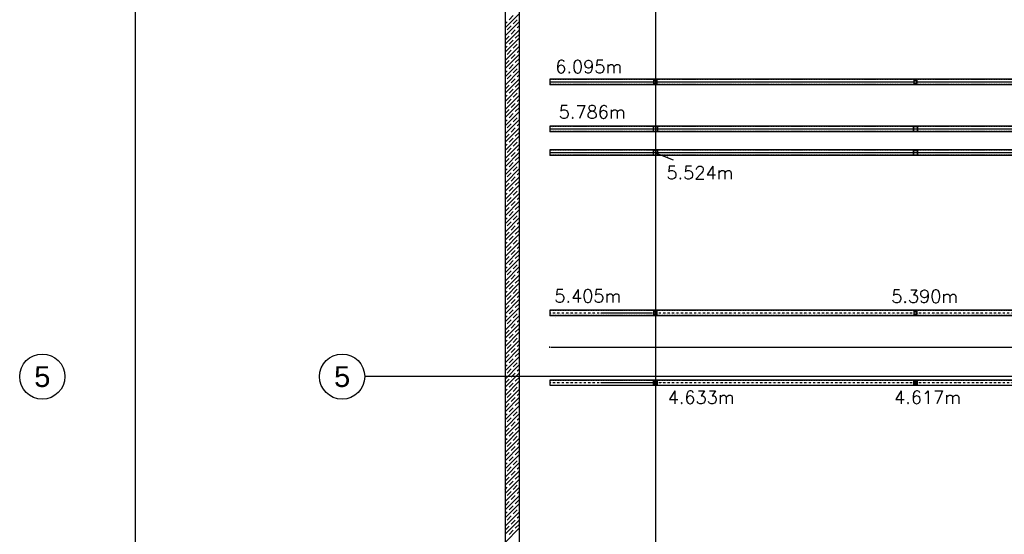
# Model space of a CAD drawing. Header units: millimetres. Extents: x -1999 to 66669, y -9261 to 66490.
# Tile 5 of 14: x -1999 to 15038, y 33269 to 42179. Entities that reach past the tile are written whole.
import ezdxf
from ezdxf.enums import TextEntityAlignment as Align

# ---------------------------------------------------------------- set-up
doc = ezdxf.new("R2010")
doc.units = ezdxf.units.MM
doc.header["$LTSCALE"] = 3
doc.header["$PDMODE"] = 3
doc.header["$PDSIZE"] = 1
for name, pattern in [('DASHDOT', [25.4, 12.7, -6.35, 0, -6.35]), ('DASHDOTX2', [50.8, 25.4, -12.7, 0, -12.7]), ('HIDDEN', [9.525, 6.35, -3.175])]:
    doc.linetypes.add(name, pattern=pattern)
for name, color, linetype in [('!!inwentaryzacja', 10, 'Continuous'), ('AR-----H0_HATCHES_RASTERIT', 8, 'Continuous'), ('ARF2000E0_LOAD_BEARING_KANTAVAT', 1, 'Continuous'), ('poziome 1', 7, 'Continuous'), ('slupki', 7, 'Continuous'), ('stezenia', 4, 'Continuous'), ('SZ-Axis', 255, 'DASHDOTX2'), ('SZ-Axis-text', 9, 'Continuous')]:
    doc.layers.add(name, color=color, linetype=linetype)
doc.styles.add('arial', font='arial.ttf')
doc.styles.add('GeodText', font='romans.shx', dxfattribs={"oblique": 14.323945})

# ---------------------------------------------------------------- blocks, each defined once
blk = doc.blocks.new('GeodPkt')
at = {"color": 0, "linetype": 'Continuous', "lineweight": -2}
blk.add_point((0, 0), dxfattribs=at)
at = {"color": 0, "linetype": 'Continuous', "lineweight": -2, "style": 'GeodText', "oblique": 14.3239, "flags": 4}
blk.add_attdef('Nazwa', (1, 1), '', height=1.8, dxfattribs=at)
at = {"color": 0, "linetype": 'Continuous', "lineweight": -2, "style": 'GeodText', "oblique": 14.3239}
blk.add_attdef('H', (1, -1.8), '', height=1.8, dxfattribs=at)

msp = doc.modelspace()

# ---------------------------------------------------------------- linework, layer by layer
at = {"color": 250}
msp.add_line((7175, 39925, 0), (7215, 39925, 0), dxfattribs=at)
msp.add_line((4771, 36000), (4500, 36000))
msp.add_line((4771, 36000), (4500, 36000))
at = {"layer": 'AR-----H0_HATCHES_RASTERIT'}
for p, q in [((6400, 42038, 0), (6650, 42288, 0)), ((6400, 41897, 0), (6650, 42147, 0)), ((6400, 42109, 0), (6434, 42144, 0)), ((6470, 42179, 0), (6541, 42250, 0)), ((6541, 42108, 0), (6611, 42179, 0)), ((6400, 41755, 0), (6650, 42005, 0)), ((6434, 42002, 0), (6505, 42073, 0)), ((6505, 41931, 0), (6576, 42002, 0)), ((6576, 41861, 0), (6647, 41931, 0)), ((6611, 42037, 0), (6650, 42076, 0)), ((6400, 41826, 0), (6470, 41896, 0)), ((6400, 41614, 0), (6650, 41864, 0)), ((6470, 41755, 0), (6541, 41825, 0)), ((6541, 41684, 0), (6611, 41755, 0)), ((6647, 41790, 0), (6650, 41793, 0)), ((6400, 41472, 0), (6650, 41722, 0)), ((6400, 41685, 0), (6434, 41719, 0)), ((6400, 41331, 0), (6650, 41581, 0)), ((6434, 41578, 0), (6505, 41649, 0)), ((6505, 41507, 0), (6576, 41578, 0)), ((6611, 41613, 0), (6650, 41652, 0)), ((6400, 41402, 0), (6470, 41472, 0)), ((6400, 41190, 0), (6650, 41440, 0)), ((6470, 41330, 0), (6541, 41401, 0)), ((6576, 41436, 0), (6647, 41507, 0)), ((6400, 41048, 0), (6650, 41298, 0)), ((6400, 41261, 0), (6434, 41295, 0)), ((6541, 41260, 0), (6611, 41330, 0)), ((6647, 41366, 0), (6650, 41369, 0)), ((6400, 40907, 0), (6650, 41157, 0)), ((6434, 41154, 0), (6505, 41224, 0)), ((6505, 41083, 0), (6576, 41154, 0)), ((6576, 41012, 0), (6647, 41083, 0)), ((6611, 41189, 0), (6650, 41228, 0)), ((6400, 40978, 0), (6470, 41048, 0)), ((6400, 40765, 0), (6650, 41015, 0)), ((6470, 40906, 0), (6541, 40977, 0)), ((6541, 40835, 0), (6611, 40906, 0)), ((6647, 40941, 0), (6650, 40945, 0)), ((6400, 40624, 0), (6650, 40874, 0)), ((6400, 40836, 0), (6434, 40871, 0)), ((6400, 40483, 0), (6650, 40733, 0)), ((6434, 40729, 0), (6505, 40800, 0)), ((6505, 40659, 0), (6576, 40729, 0)), ((6611, 40765, 0), (6650, 40803, 0)), ((6400, 40553, 0), (6470, 40623, 0)), ((6400, 40341, 0), (6650, 40591, 0)), ((6470, 40482, 0), (6541, 40553, 0)), ((6576, 40588, 0), (6647, 40659, 0)), ((6400, 40200, 0), (6650, 40450, 0)), ((6400, 40412, 0), (6434, 40447, 0)), ((6541, 40411, 0), (6611, 40482, 0)), ((6611, 40340, 0), (6650, 40379, 0)), ((6647, 40517, 0), (6650, 40521, 0)), ((6400, 40058, 0), (6650, 40308, 0)), ((6434, 40305, 0), (6505, 40376, 0)), ((6505, 40234, 0), (6576, 40305, 0)), ((6576, 40164, 0), (6647, 40234, 0)), ((6400, 40129, 0), (6470, 40199, 0)), ((6400, 39917, 0), (6650, 40167, 0)), ((6470, 40058, 0), (6541, 40128, 0)), ((6541, 39987, 0), (6611, 40058, 0)), ((6647, 40093, 0), (6650, 40096, 0)), ((6400, 39775, 0), (6650, 40025, 0)), ((6400, 39988, 0), (6434, 40022, 0)), ((6400, 39634, 0), (6650, 39884, 0)), ((6434, 39881, 0), (6505, 39952, 0)), ((6505, 39810, 0), (6576, 39881, 0)), ((6611, 39916, 0), (6650, 39955, 0)), ((6400, 39705, 0), (6470, 39775, 0)), ((6400, 39493, 0), (6650, 39743, 0)), ((6470, 39633, 0), (6541, 39704, 0)), ((6576, 39739, 0), (6647, 39810, 0)), ((6400, 39351, 0), (6650, 39601, 0)), ((6400, 39564, 0), (6434, 39598, 0)), ((6434, 39457, 0), (6505, 39527, 0)), ((6541, 39563, 0), (6611, 39633, 0)), ((6611, 39492, 0), (6650, 39531, 0)), ((6647, 39669, 0), (6650, 39672, 0)), ((6400, 39210, 0), (6650, 39460, 0)), ((6505, 39386, 0), (6576, 39457, 0)), ((6576, 39315, 0), (6647, 39386, 0)), ((6400, 39281, 0), (6470, 39350, 0)), ((6400, 39068, 0), (6650, 39318, 0)), ((6470, 39209, 0), (6541, 39280, 0)), ((6541, 39138, 0), (6611, 39209, 0)), ((6647, 39244, 0), (6650, 39248, 0)), ((6400, 38927, 0), (6650, 39177, 0)), ((6400, 39139, 0), (6434, 39174, 0)), ((6400, 38785, 0), (6650, 39035, 0)), ((6434, 39032, 0), (6505, 39103, 0)), ((6505, 38962, 0), (6576, 39032, 0)), ((6611, 39068, 0), (6650, 39106, 0)), ((6400, 38856, 0), (6470, 38926, 0)), ((6400, 38644, 0), (6650, 38894, 0)), ((6470, 38785, 0), (6541, 38856, 0)), ((6576, 38891, 0), (6647, 38962, 0)), ((6400, 38503, 0), (6650, 38753, 0)), ((6400, 38715, 0), (6434, 38749, 0)), ((6434, 38608, 0), (6505, 38679, 0)), ((6541, 38714, 0), (6611, 38785, 0)), ((6611, 38643, 0), (6650, 38682, 0)), ((6647, 38820, 0), (6650, 38824, 0)), ((6400, 38361, 0), (6650, 38611, 0)), ((6505, 38537, 0), (6576, 38608, 0)), ((6576, 38467, 0), (6647, 38537, 0)), ((6400, 38432, 0), (6470, 38502, 0)), ((6400, 38220, 0), (6650, 38470, 0)), ((6470, 38361, 0), (6541, 38431, 0)), ((6541, 38290, 0), (6611, 38361, 0)), ((6647, 38396, 0), (6650, 38399, 0)), ((6400, 38078, 0), (6650, 38328, 0)), ((6400, 38291, 0), (6434, 38325, 0)), ((6400, 37937, 0), (6650, 38187, 0)), ((6434, 38184, 0), (6505, 38254, 0)), ((6505, 38113, 0), (6576, 38184, 0)), ((6611, 38219, 0), (6650, 38258, 0)), ((6400, 38008, 0), (6470, 38078, 0)), ((6400, 37796, 0), (6650, 38046, 0)), ((6470, 37936, 0), (6541, 38007, 0)), ((6576, 38042, 0), (6647, 38113, 0)), ((6400, 37654, 0), (6650, 37904, 0)), ((6400, 37866, 0), (6434, 37901, 0)), ((6434, 37760, 0), (6505, 37830, 0)), ((6541, 37866, 0), (6611, 37936, 0)), ((6611, 37795, 0), (6650, 37834, 0)), ((6647, 37972, 0), (6650, 37975, 0)), ((6400, 37513, 0), (6650, 37763, 0)), ((6400, 37584, 0), (6470, 37653, 0)), ((6505, 37689, 0), (6576, 37760, 0)), ((6576, 37618, 0), (6647, 37689, 0)), ((6400, 37371, 0), (6650, 37621, 0)), ((6470, 37512, 0), (6541, 37583, 0)), ((6541, 37441, 0), (6611, 37512, 0)), ((6647, 37547, 0), (6650, 37551, 0)), ((6400, 37230, 0), (6650, 37480, 0)), ((6400, 37442, 0), (6434, 37477, 0)), ((6400, 37088, 0), (6650, 37338, 0)), ((6434, 37335, 0), (6505, 37406, 0)), ((6505, 37265, 0), (6576, 37335, 0)), ((6611, 37371, 0), (6650, 37409, 0)), ((6400, 37159, 0), (6470, 37229, 0)), ((6400, 36947, 0), (6650, 37197, 0)), ((6470, 37088, 0), (6541, 37158, 0)), ((6576, 37194, 0), (6647, 37265, 0)), ((6400, 36806, 0), (6650, 37056, 0)), ((6400, 37018, 0), (6434, 37052, 0)), ((6434, 36911, 0), (6505, 36982, 0)), ((6541, 37017, 0), (6611, 37088, 0)), ((6611, 36946, 0), (6650, 36985, 0)), ((6647, 37123, 0), (6650, 37127, 0)), ((6400, 36664, 0), (6650, 36914, 0)), ((6400, 36735, 0), (6470, 36805, 0)), ((6505, 36840, 0), (6576, 36911, 0)), ((6576, 36770, 0), (6647, 36840, 0)), ((6400, 36523, 0), (6650, 36773, 0)), ((6400, 36381, 0), (6650, 36631, 0)), ((6470, 36663, 0), (6541, 36734, 0)), ((6541, 36593, 0), (6611, 36663, 0)), ((6647, 36699, 0), (6650, 36702, 0)), ((6400, 36594, 0), (6434, 36628, 0)), ((6400, 36240, 0), (6650, 36490, 0)), ((6434, 36487, 0), (6505, 36557, 0)), ((6505, 36416, 0), (6576, 36487, 0)), ((6611, 36522, 0), (6650, 36561, 0)), ((6400, 36311, 0), (6470, 36381, 0)), ((6400, 36098, 0), (6650, 36348, 0)), ((6470, 36239, 0), (6541, 36310, 0)), ((6576, 36345, 0), (6647, 36416, 0)), ((6400, 35957, 0), (6650, 36207, 0)), ((6400, 36169, 0), (6434, 36204, 0)), ((6434, 36062, 0), (6505, 36133, 0)), ((6541, 36169, 0), (6611, 36239, 0)), ((6611, 36098, 0), (6650, 36137, 0)), ((6647, 36275, 0), (6650, 36278, 0)), ((6400, 35816, 0), (6650, 36066, 0)), ((6400, 35887, 0), (6470, 35956, 0)), ((6505, 35992, 0), (6576, 36062, 0)), ((6576, 35921, 0), (6647, 35992, 0)), ((6400, 35674, 0), (6650, 35924, 0)), ((6400, 35533, 0), (6650, 35783, 0)), ((6400, 35745, 0), (6434, 35780, 0)), ((6470, 35815, 0), (6541, 35886, 0)), ((6541, 35744, 0), (6611, 35815, 0)), ((6647, 35850, 0), (6650, 35854, 0)), ((6400, 35391, 0), (6650, 35641, 0)), ((6434, 35638, 0), (6505, 35709, 0)), ((6505, 35567, 0), (6576, 35638, 0)), ((6611, 35674, 0), (6650, 35712, 0)), ((6400, 35462, 0), (6470, 35532, 0)), ((6400, 35250, 0), (6650, 35500, 0)), ((6470, 35391, 0), (6541, 35461, 0)), ((6576, 35497, 0), (6647, 35567, 0)), ((6400, 35109, 0), (6650, 35359, 0)), ((6400, 35321, 0), (6434, 35355, 0)), ((6434, 35214, 0), (6505, 35285, 0)), ((6541, 35320, 0), (6611, 35391, 0)), ((6611, 35249, 0), (6650, 35288, 0)), ((6647, 35426, 0), (6650, 35429, 0)), ((6400, 34967, 0), (6650, 35217, 0)), ((6400, 35038, 0), (6470, 35108, 0)), ((6505, 35143, 0), (6576, 35214, 0)), ((6576, 35072, 0), (6647, 35143, 0)), ((6400, 34826, 0), (6650, 35076, 0)), ((6400, 34684, 0), (6650, 34934, 0)), ((6400, 34897, 0), (6434, 34931, 0)), ((6470, 34966, 0), (6541, 35037, 0)), ((6541, 34896, 0), (6611, 34966, 0)), ((6647, 35002, 0), (6650, 35005, 0)), ((6400, 34543, 0), (6650, 34793, 0)), ((6434, 34790, 0), (6505, 34860, 0)), ((6505, 34719, 0), (6576, 34790, 0)), ((6611, 34825, 0), (6650, 34864, 0)), ((6400, 34614, 0), (6470, 34684, 0)), ((6400, 34401, 0), (6650, 34651, 0)), ((6470, 34542, 0), (6541, 34613, 0)), ((6576, 34648, 0), (6647, 34719, 0)), ((6400, 34260, 0), (6650, 34510, 0)), ((6400, 34472, 0), (6434, 34507, 0)), ((6434, 34365, 0), (6505, 34436, 0)), ((6541, 34471, 0), (6611, 34542, 0)), ((6611, 34401, 0), (6650, 34440, 0)), ((6647, 34578, 0), (6650, 34581, 0)), ((6400, 34119, 0), (6650, 34369, 0)), ((6400, 34190, 0), (6470, 34259, 0)), ((6505, 34295, 0), (6576, 34365, 0)), ((6576, 34224, 0), (6647, 34295, 0)), ((6400, 33977, 0), (6650, 34227, 0)), ((6400, 33836, 0), (6650, 34086, 0)), ((6400, 34048, 0), (6434, 34083, 0)), ((6470, 34118, 0), (6541, 34189, 0)), ((6541, 34047, 0), (6611, 34118, 0)), ((6647, 34153, 0), (6650, 34157, 0)), ((6400, 33694, 0), (6650, 33944, 0)), ((6434, 33941, 0), (6505, 34012, 0)), ((6505, 33870, 0), (6576, 33941, 0)), ((6611, 33976, 0), (6650, 34015, 0)), ((6400, 33765, 0), (6470, 33835, 0)), ((6400, 33553, 0), (6650, 33803, 0)), ((6470, 33694, 0), (6541, 33764, 0)), ((6576, 33800, 0), (6647, 33870, 0)), ((6400, 33411, 0), (6650, 33661, 0)), ((6400, 33624, 0), (6434, 33658, 0)), ((6434, 33517, 0), (6505, 33588, 0)), ((6541, 33623, 0), (6611, 33694, 0)), ((6611, 33552, 0), (6650, 33591, 0)), ((6647, 33729, 0), (6650, 33732, 0)), ((6400, 33270, 0), (6650, 33520, 0)), ((6400, 33341, 0), (6470, 33411, 0)), ((6505, 33446, 0), (6576, 33517, 0)), ((6576, 33375, 0), (6647, 33446, 0)), ((6400, 33129, 0), (6650, 33379, 0)), ((6470, 33269, 0), (6541, 33340, 0)), ((6647, 33305, 0), (6650, 33308, 0))]:
    msp.add_line(p, q, dxfattribs=at)
at = {"layer": 'ARF2000E0_LOAD_BEARING_KANTAVAT', "color": 250}
for p, q in [((6400, 57200, 0), (6400, 29740, 0)), ((6650, 29990, 0), (6650, 57150))]:
    msp.add_line(p, q, dxfattribs=at)
at = {"layer": 'poziome 1', "color": 250}
for p, q in [((25425, 41150, 0), (7175, 41150, 0)), ((25425, 41100, 0), (7175, 41100, 0)), ((25425, 41050, 0), (7175, 41050, 0)), ((25425, 40335, 0), (7175, 40335, 0)), ((25425, 40285, 0), (7175, 40285, 0)), ((25425, 40235, 0), (7175, 40235, 0)), ((25425, 39925, 0), (7175, 39925, 0)), ((25425, 39875, 0), (7175, 39875, 0)), ((25425, 39825, 0), (7175, 39825, 0)), ((25425, 37150, 0), (7175, 37150, 0)), ((25425, 37050, 0), (7175, 37050, 0))]:
    msp.add_line(p, q, dxfattribs=at)
at = {"layer": 'poziome 1', "color": 250, "linetype": 'HIDDEN'}
for p, q in [((25425, 41143, 0), (7175, 41143, 0)), ((25425, 41057, 0), (7175, 41057, 0)), ((25425, 40328, 0), (7175, 40328, 0)), ((25425, 40242, 0), (7175, 40242, 0)), ((25425, 39918, 0), (7175, 39918, 0)), ((25425, 39832, 0), (7175, 39832, 0)), ((25425, 37143, 0), (7175, 37143, 0)), ((25425, 37057, 0), (7175, 37057, 0))]:
    msp.add_line(p, q, dxfattribs=at)
at = {"layer": 'slupki', "color": 250}
for p, q in [((9030, 41130, 0), (8970, 41130, 0)), ((8970, 41130, 0), (8970, 41070, 0)), ((8970, 41070, 0), (9030, 41070, 0)), ((9026, 41126, 0), (8974, 41126, 0)), ((8974, 41126, 0), (8974, 41074, 0)), ((8974, 41074, 0), (9026, 41074, 0)), ((9026, 41074, 0), (9026, 41126, 0)), ((9030, 41070, 0), (9030, 41130, 0)), ((13530, 41130, 0), (13470, 41130, 0)), ((13470, 41130, 0), (13470, 41070, 0)), ((13470, 41070, 0), (13530, 41070, 0)), ((13526, 41126, 0), (13474, 41126, 0)), ((13474, 41126, 0), (13474, 41074, 0)), ((13474, 41074, 0), (13526, 41074, 0)), ((13526, 41074, 0), (13526, 41126, 0)), ((13530, 41070, 0), (13530, 41130, 0)), ((9040, 40325, 0), (8960, 40325, 0)), ((8960, 40325, 0), (8960, 40245, 0)), ((8960, 40245, 0), (9040, 40245, 0)), ((9036, 40321, 0), (8964, 40321, 0)), ((8964, 40321, 0), (8964, 40249, 0)), ((8964, 40249, 0), (9036, 40249, 0)), ((9036, 40249, 0), (9036, 40321, 0)), ((9040, 40245, 0), (9040, 40325, 0)), ((13540, 40325, 0), (13460, 40325, 0)), ((13460, 40325, 0), (13460, 40245, 0)), ((13460, 40245, 0), (13540, 40245, 0)), ((13536, 40321, 0), (13464, 40321, 0)), ((13464, 40321, 0), (13464, 40249, 0)), ((13464, 40249, 0), (13536, 40249, 0)), ((13536, 40249, 0), (13536, 40321, 0)), ((13540, 40245, 0), (13540, 40325, 0)), ((9040, 39915, 0), (8960, 39915, 0)), ((8960, 39915, 0), (8960, 39835, 0)), ((9036, 39911, 0), (8964, 39911, 0)), ((8964, 39911, 0), (8964, 39839, 0)), ((9036, 39839, 0), (9036, 39911, 0)), ((9040, 39835, 0), (9040, 39915, 0)), ((13540, 39915, 0), (13460, 39915, 0)), ((13460, 39915, 0), (13460, 39835, 0)), ((13536, 39911, 0), (13464, 39911, 0)), ((13464, 39911, 0), (13464, 39839, 0)), ((13536, 39839, 0), (13536, 39911, 0)), ((13540, 39835, 0), (13540, 39915, 0)), ((8960, 39835, 0), (9040, 39835, 0)), ((8964, 39839, 0), (9036, 39839, 0)), ((13460, 39835, 0), (13540, 39835, 0)), ((13464, 39839, 0), (13536, 39839, 0)), ((9030, 37130, 0), (8970, 37130, 0)), ((8970, 37130, 0), (8970, 37070, 0)), ((8970, 37070, 0), (9030, 37070, 0)), ((9026, 37126, 0), (8974, 37126, 0)), ((8974, 37126, 0), (8974, 37074, 0)), ((8974, 37074, 0), (9026, 37074, 0)), ((9026, 37074, 0), (9026, 37126, 0)), ((9030, 37070, 0), (9030, 37130, 0)), ((13530, 37130, 0), (13470, 37130, 0)), ((13470, 37130, 0), (13470, 37070, 0)), ((13470, 37070, 0), (13530, 37070, 0)), ((13526, 37126, 0), (13474, 37126, 0)), ((13474, 37126, 0), (13474, 37074, 0)), ((13474, 37074, 0), (13526, 37074, 0)), ((13526, 37074, 0), (13526, 37126, 0)), ((13530, 37070, 0), (13530, 37130, 0)), ((8970, 35864, 0), (8970, 35924, 0)), ((8970, 35924, 0), (9030, 35924, 0)), ((9030, 35864, 0), (8970, 35864, 0)), ((8974, 35868, 0), (8974, 35920, 0)), ((8974, 35920, 0), (9026, 35920, 0)), ((9026, 35868, 0), (8974, 35868, 0)), ((9026, 35920, 0), (9026, 35868, 0)), ((9030, 35924, 0), (9030, 35864, 0)), ((13470, 35864), (13470, 35924)), ((13470, 35924), (13530, 35924)), ((13530, 35864), (13470, 35864)), ((13474, 35868), (13474, 35920)), ((13474, 35920), (13526, 35920)), ((13526, 35868), (13474, 35868)), ((13526, 35920), (13526, 35868)), ((13530, 35924), (13530, 35864))]:
    msp.add_line(p, q, dxfattribs=at)
at = {"layer": 'slupki', "color": 250, "linetype": 'DASHDOT'}
for p, q in [((25425, 37100, 0), (7175, 37100, 0)), ((25425, 35894, 0), (7175, 35894, 0))]:
    msp.add_line(p, q, dxfattribs=at)
at = {"layer": 'slupki', "color": 250, "linetype": 'HIDDEN'}
for p, q in [((25425, 35935, 0), (7175, 35935, 0)), ((7175, 35853, 0), (25425, 35853, 0))]:
    msp.add_line(p, q, dxfattribs=at)
at = {"layer": 'stezenia', "color": 250}
for p, q in [((7175, 41150, 0), (7175, 41050, 0)), ((8950, 41100, 0), (8055, 41100, 0)), ((7175, 40335, 0), (7175, 40235, 0)), ((8950, 40285, 0), (8055, 40285, 0)), ((7175, 39925, 0), (7175, 39825, 0)), ((8950, 39875, 0), (8055, 39875, 0)), ((9000, 39875, 0), (9308, 39755, 0)), ((7175, 37150, 0), (7175, 37050, 0)), ((8950, 37100, 0), (8055, 37100, 0)), ((7175, 36497), (7175, 36519)), ((7195, 36509), (25405, 36509)), ((25425, 35938, 0), (7175, 35938, 0)), ((7175, 35938, 0), (7175, 35850, 0)), ((7175, 35850, 0), (25425, 35850, 0)), ((8950, 35894, 0), (8055, 35894, 0))]:
    msp.add_line(p, q, dxfattribs=at)
msp.add_solid([(7195, 36506), (7195, 36513), (7175, 36509)], dxfattribs=at)
at = {"layer": 'SZ-Axis', "color": 250, "linetype": 'Continuous', "ltscale": 0.05}
for p, q in [((0, 65708), (0, -8479)), ((9000, 65708), (9000, 25754)), ((31328, 36000), (3971, 36000))]:
    msp.add_line(p, q, dxfattribs=at)
at = {"layer": 'SZ-Axis-text', "color": 250, "linetype": 'Continuous', "lineweight": -3}
for centre in [(-1608, 36000), (3580, 36000)]:
    msp.add_circle(centre, 391, dxfattribs=at)

# ---------------------------------------------------------------- block references
at = {"layer": '!!inwentaryzacja'}
ref = msp.add_blockref('GeodPkt', (7191, 41073, 0), dxfattribs=dict(at, xscale=125, yscale=125, zscale=125))
ref.add_attrib('Nazwa', '6.095m', (7269, 41254, 0), dxfattribs={"layer": '0', "color": 0, "linetype": 'Continuous', "lineweight": -2, "height": 225, "style": 'GeodText', "oblique": 0.1219})
ref = msp.add_blockref('GeodPkt', (7215, 40314, 0), dxfattribs=dict(at, xscale=125, yscale=125, zscale=125))
ref.add_attrib('Nazwa', '5.786m', (7328, 40468, 0), dxfattribs={"layer": '0', "color": 0, "linetype": 'Continuous', "lineweight": -2, "height": 225, "style": 'GeodText', "oblique": 0.1219})
ref = msp.add_blockref('GeodPkt', (9212, 39806, 0), dxfattribs=dict(at, xscale=125, yscale=125, zscale=125))
ref.add_attrib('Nazwa', '5.524m', (9192, 39416, 0), dxfattribs={"layer": '0', "color": 0, "linetype": 'Continuous', "lineweight": -2, "height": 225, "style": 'GeodText', "oblique": 0.1219})
ref = msp.add_blockref('GeodPkt', (7266, 37030, 0), dxfattribs=dict(at, xscale=125, yscale=125, zscale=125))
ref.add_attrib('Nazwa', '5.405m', (7252, 37284, 0), dxfattribs={"layer": '0', "color": 0, "linetype": 'Continuous', "lineweight": -2, "height": 225, "style": 'GeodText', "oblique": 0.1219})
ref = msp.add_blockref('GeodPkt', (14261, 37103, 0), dxfattribs=dict(at, xscale=125, yscale=125, zscale=125))
ref.add_attrib('Nazwa', '5.390m', (13081, 37278, 0), dxfattribs={"layer": '0', "color": 0, "linetype": 'Continuous', "lineweight": -2, "height": 225, "style": 'GeodText', "oblique": 0.1219})
ref = msp.add_blockref('GeodPkt', (9106, 35894, 0), dxfattribs=dict(at, xscale=125, yscale=125, zscale=125))
ref.add_attrib('Nazwa', '4.633m', (9213, 35528, 0), dxfattribs={"layer": '0', "color": 0, "linetype": 'Continuous', "lineweight": -2, "height": 225, "style": 'GeodText', "oblique": 0.1219})
ref = msp.add_blockref('GeodPkt', (14238, 35894, 0), dxfattribs=dict(at, xscale=125, yscale=125, zscale=125))
ref.add_attrib('Nazwa', '4.617m', (13130, 35528, 0), dxfattribs={"layer": '0', "color": 0, "linetype": 'Continuous', "lineweight": -2, "height": 225, "style": 'GeodText', "oblique": 0.1219})

# ---------------------------------------------------------------- texts
at = {"layer": 'SZ-Axis-text', "color": 250, "linetype": 'Continuous', "lineweight": -3, "style": 'arial'}
for p in [(-1608, 36000), (3580, 36000)]:
    msp.add_text('5', height=360, dxfattribs=at).set_placement(p, align=Align.MIDDLE_CENTER)

doc.saveas('drawing.dxf')
